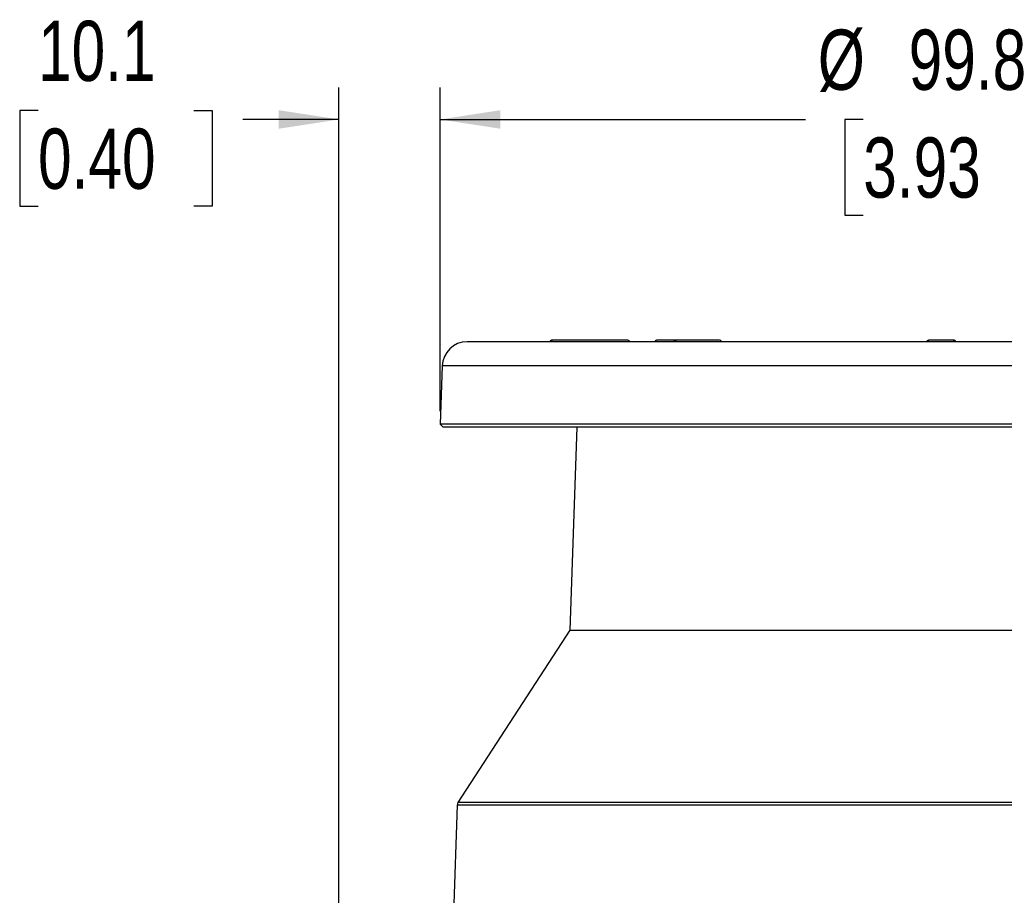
# Model space of a CAD drawing. Header units: millimetres. Extents: x 0 to 864, y 0 to 559.
# Tile 24 of 56: x 244 to 342, y 234 to 321. Entities that reach past the tile are written whole.
import ezdxf

# ---------------------------------------------------------------- set-up
doc = ezdxf.new("R2010")
doc.units = ezdxf.units.MM
doc.layers.add('DIMENSIONS', color=140, linetype='Continuous', lineweight=25)
doc.styles.add('SLDTEXTSTYLE0', font='TXT', dxfattribs={"width": 0.75})
doc.dimstyles.new('SLDDIMSTYLE1', dxfattribs={"dimtxt": 6, "dimasz": 6, "dimexe": 0, "dimexo": 0.0625, "dimgap": 1.5, "dimtad": 0, "dimtih": 1, "dimtoh": 1, "dimdec": 1, "dimrnd": 1e-09, "dimzin": 12, "dimdsep": 46, "dimtxsty": 'SLDTEXTSTYLE0', "dimsah": 1, "dimcen": 0.09, "dimadec": 0, "dimazin": 3, "dimtfac": 1, "dimtdec": 1, "dimtofl": 0, "dimtmove": 0, "dimatfit": 3, "dimfxl": 0, "dimfrac": 2, "dimtolj": 1, "dimtzin": 12, "dimarcsym": 0})
doc.dimstyles.new('SLDDIMSTYLE2', dxfattribs={"dimtxt": 6, "dimasz": 6, "dimexe": 0, "dimexo": 0.0625, "dimgap": 1.5, "dimtad": 0, "dimtih": 1, "dimtoh": 1, "dimdec": 1, "dimrnd": 1e-09, "dimzin": 12, "dimdsep": 46, "dimtxsty": 'SLDTEXTSTYLE0', "dimsah": 1, "dimcen": 0.09, "dimadec": 0, "dimazin": 3, "dimtfac": 1, "dimtdec": 1, "dimtmove": 0, "dimatfit": 0, "dimfxl": 0, "dimfrac": 2, "dimtolj": 1, "dimtzin": 12, "dimarcsym": 0})

# ---------------------------------------------------------------- blocks, each defined once
blk = doc.blocks.new('_D_7')
at = {"layer": 'DIMENSIONS'}
for p, q in [((275.635, 174.993), (275.635, 314.552)), ((285.714, 282.293), (285.714, 314.552)), ((245.654, 312.26), (243.826, 312.26)), ((243.826, 312.26), (243.826, 302.735)), ((261.171, 312.26), (262.999, 312.26)), ((262.999, 312.26), (262.999, 302.735)), ((275.635, 311.377), (266.043, 311.377)), ((285.714, 311.377), (297.252, 311.377)), ((243.826, 302.735), (245.654, 302.735)), ((262.999, 302.735), (261.171, 302.735))]:
    blk.add_line(p, q, dxfattribs=at)
for points in [[(275.635, 311.377), (269.635, 312.3), (269.635, 310.454)], [(285.714, 311.377), (291.714, 310.454), (291.714, 312.3)]]:
    blk.add_solid(points, dxfattribs=at)
at = {"layer": 'DIMENSIONS', "char_height": 6, "attachment_point": 1, "style": 'SLDTEXTSTYLE0'}
for s, insert in [('10.1', (245.654, 321.213)), ('0.40', (245.654, 310.469))]:
    blk.add_mtext(s, dxfattribs=dict(at, insert=insert))
blk = doc.blocks.new('_D_8')
at = {"layer": 'DIMENSIONS'}
for p, q in [((285.714, 282.293), (285.714, 314.552)), ((385.556, 282.293), (385.556, 314.552)), ((285.714, 311.377), (322.136, 311.377)), ((327.876, 311.377), (326.048, 311.377)), ((326.048, 311.377), (326.048, 301.852)), ((343.393, 311.377), (345.221, 311.377)), ((345.221, 311.377), (345.221, 301.852)), ((385.556, 311.377), (349.134, 311.377)), ((326.048, 301.852), (327.876, 301.852)), ((345.221, 301.852), (343.393, 301.852))]:
    blk.add_line(p, q, dxfattribs=at)
for points in [[(285.714, 311.377), (291.714, 310.454), (291.714, 312.3)], [(385.556, 311.377), (379.556, 312.3), (379.556, 310.454)]]:
    blk.add_solid(points, dxfattribs=at)
at = {"layer": 'DIMENSIONS', "char_height": 6, "attachment_point": 1, "style": 'SLDTEXTSTYLE0'}
for s, insert in [('%%c', (323.352, 320.33)), ('99.8', (332.401, 320.33)), ('3.93', (327.876, 309.586))]:
    blk.add_mtext(s, dxfattribs=dict(at, insert=insert))

msp = doc.modelspace()

# ---------------------------------------------------------------- linework, layer by layer
for p, q in [((382.856, 289.223), (288.414, 289.223)), ((304.419, 289.373), (296.836, 289.373)), ((309.088, 289.373), (307.301, 289.373)), ((313.562, 289.373), (309.098, 289.373)), ((334.371, 289.223), (334.371, 289.373)), ((336.899, 289.373), (334.371, 289.373)), ((336.899, 289.223), (336.899, 289.373)), ((336.931, 289.371), (336.905, 289.373)), ((285.916, 286.81), (285.714, 281.023)), ((385.354, 286.81), (285.916, 286.81)), ((385.556, 281.023), (285.714, 281.023)), ((285.714, 281.023), (286.003, 280.723)), ((385.267, 280.723), (286.003, 280.723)), ((299.352, 280.723), (298.645, 260.493)), ((298.645, 260.493), (287.491, 243.316)), ((298.645, 260.493), (369.295, 260.493)), ((381.064, 243.316), (287.491, 243.316)), ((287.41, 243.061), (287.051, 232.223)), ((381.146, 243.061), (287.41, 243.061))]:
    msp.add_line(p, q)
for centre, radius, start, end in [((288.414, 286.723), 2.5, 90.00023, 177.99976), ((296.828, 289.173), 0.2, 89.99528, 165.52634), ((296.637, 289.252), 0.233, 352.75303, 31.20666), ((304.425, 289.173), 0.2, 14.47366, 90.00045), ((307.325, 289.214), 0.161, 98.50385, 176.71464), ((309.112, 289.214), 0.161, 98.50041, 176.71807), ((309.084, 289.201), 0.173, 7.44883, 85.37354), ((313.568, 289.173), 0.2, 14.47366, 90.00045), ((334.365, 289.173), 0.2, 90.00124, 165.52251), ((287.91, 243.044), 0.5, 147.00183, 178.09729)]:
    msp.add_arc(centre, radius, start, end)
for points, knots in [([(307.299, 289.373), (307.278, 289.371), (307.234, 289.367), (307.175, 289.334), (307.128, 289.285), (307.113, 289.243), (307.105, 289.223)], [0, 0, 0, 0, 0.242701, 0.499739, 0.756834, 1, 1, 1, 1]), ([(337.099, 289.223), (337.095, 289.234), (337.088, 289.258), (337.069, 289.289), (337.046, 289.317), (337.019, 289.339), (336.989, 289.355), (336.959, 289.365), (336.93, 289.372), (336.912, 289.373), (336.904, 289.373)], [0, 0, 0, 0, 0.136203, 0.275488, 0.411793, 0.542289, 0.668968, 0.791708, 0.905209, 1, 1, 1, 1])]:
    msp.add_open_spline(points, degree=3, knots=knots)

# ---------------------------------------------------------------- dimensions: what is measured, and where the dimension line sits
at = {"layer": 'DIMENSIONS'}
dim = msp.add_linear_dim(base=(285.714, 311.377), p1=(275.635, 173.723), p2=(285.714, 281.023), dimstyle='SLDDIMSTYLE2', dxfattribs=at)
dim.commit()
dim.dimension.update_dxf_attribs({"geometry": '_D_7', "text_midpoint": (253.413, 311.377), "dimtype": 160})
dim = msp.add_linear_dim(base=(385.556, 311.377), p1=(285.714, 281.023), p2=(385.556, 281.023), text='%%c<>', dimstyle='SLDDIMSTYLE1', dxfattribs=at)
dim.commit()
dim.dimension.update_dxf_attribs({"geometry": '_D_8', "text_midpoint": (335.635, 311.377), "dimtype": 160})

doc.saveas('drawing.dxf')
